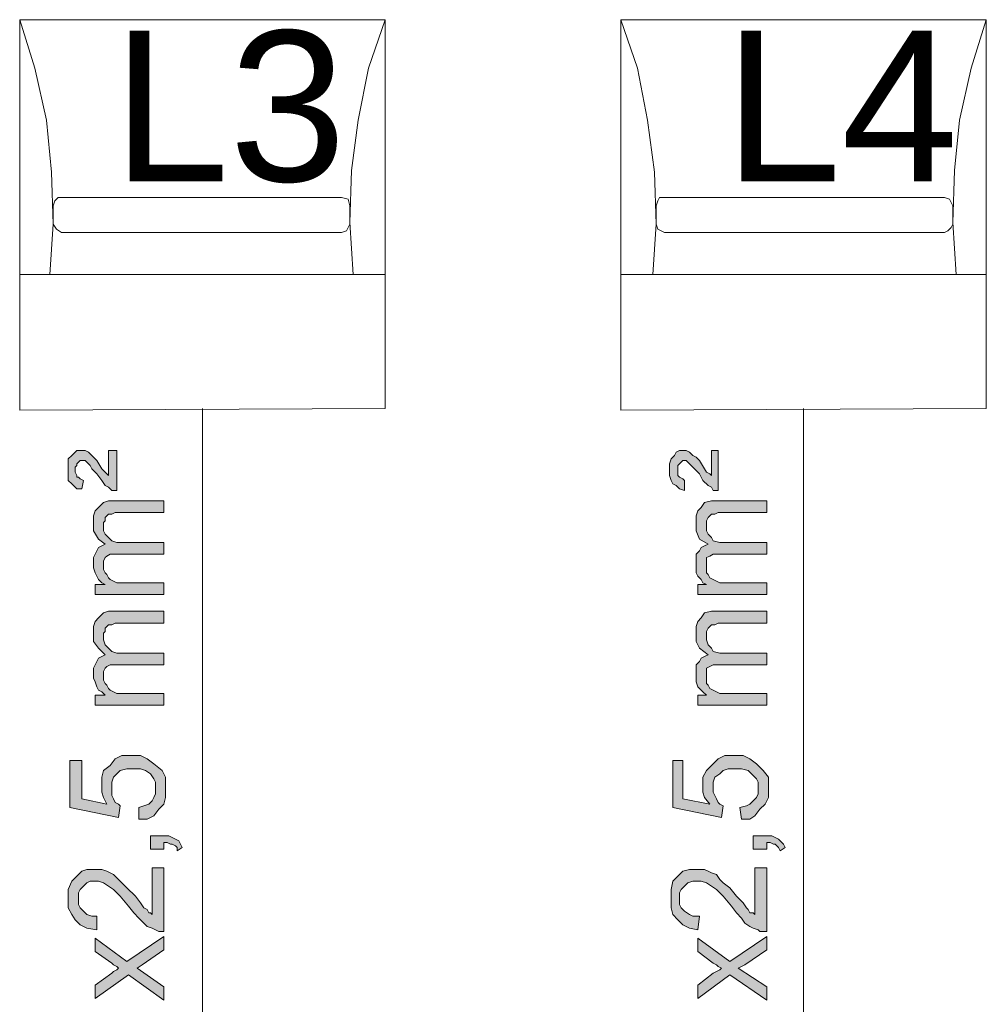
# Model space of a CAD drawing. Header units: millimetres. Extents: x 74583 to 75292, y 11361 to 11727.
# Tile 57 of 85: x 75180 to 75186, y 11694 to 11700. Entities that reach past the tile are written whole.
import ezdxf

# ---------------------------------------------------------------- set-up
doc = ezdxf.new("R2010")
doc.units = ezdxf.units.MM
doc.linetypes.add('1', pattern=[0])
doc.layers.add('C00-00-00', color=7, linetype='Continuous')
doc.layers.add('TEXT', color=7, linetype='Continuous')
doc.styles.get("Standard").update_dxf_attribs({"font": 'ARIAL.TTF'})

msp = doc.modelspace()

# ---------------------------------------------------------------- hatches: boundary and pattern name
at = {"layer": 'C00-00-00'}
h = msp.add_hatch(color=256, dxfattribs=at)
h.dxf.hatch_style = 2
h.paths.add_polyline_path([(75180.7439, 11696.9413), (75180.7122, 11696.9413), (75180.691, 11696.9625), (75180.6698, 11696.973), (75180.6487, 11697.0048), (75180.6169, 11697.0471), (75180.5852, 11697.0789), (75180.5746, 11697.1), (75180.564, 11697.1106), (75180.5534, 11697.1212), (75180.5428, 11697.1318), (75180.5111, 11697.1318), (75180.5005, 11697.1212), (75180.4899, 11697.1106), (75180.4899, 11697.1), (75180.4793, 11697.0895), (75180.4793, 11697.0577), (75180.4899, 11697.0365), (75180.4899, 11697.026), (75180.5005, 11697.026), (75180.5111, 11697.0154), (75180.5323, 11697.0048), (75180.5217, 11696.9519), (75180.4899, 11696.9519), (75180.4688, 11696.973), (75180.4582, 11696.9836), (75180.437, 11697.0048), (75180.437, 11697.1424), (75180.4582, 11697.1635), (75180.4793, 11697.1847), (75180.4899, 11697.1953), (75180.5428, 11697.1953), (75180.564, 11697.1847), (75180.5852, 11697.1635), (75180.5958, 11697.153), (75180.6169, 11697.1318), (75180.6487, 11697.0789), (75180.6698, 11697.0577), (75180.6804, 11697.0471), (75180.691, 11697.0365), (75180.691, 11697.1953), (75180.7439, 11697.1953)])
h = msp.add_hatch(color=256, dxfattribs=at)
h.dxf.hatch_style = 2
h.paths.add_polyline_path([(75184.539, 11696.9413), (75184.5072, 11696.9413), (75184.4967, 11696.9625), (75184.4755, 11696.973), (75184.4437, 11697.0048), (75184.4226, 11697.0471), (75184.3908, 11697.0789), (75184.3697, 11697.1), (75184.3591, 11697.1106), (75184.3485, 11697.1212), (75184.3379, 11697.1318), (75184.3167, 11697.1318), (75184.3062, 11697.1212), (75184.2956, 11697.1106), (75184.285, 11697.1), (75184.285, 11697.0365), (75184.2956, 11697.026), (75184.3167, 11697.0154), (75184.3273, 11697.0048), (75184.3273, 11696.9413), (75184.2956, 11696.9519), (75184.2744, 11696.973), (75184.2532, 11696.9836), (75184.2427, 11697.0048), (75184.2321, 11697.0365), (75184.2321, 11697.1106), (75184.2427, 11697.1424), (75184.2638, 11697.1635), (75184.2744, 11697.1847), (75184.2956, 11697.1953), (75184.3379, 11697.1953), (75184.3591, 11697.1847), (75184.3802, 11697.1635), (75184.4014, 11697.153), (75184.4226, 11697.1318), (75184.4543, 11697.0789), (75184.4649, 11697.0577), (75184.4861, 11697.0471), (75184.4967, 11697.0365), (75184.4967, 11697.1953), (75184.539, 11697.1953)])
h = msp.add_hatch(color=256, dxfattribs=at)
h.dxf.hatch_style = 2
h.paths.add_polyline_path([(75181.0403, 11696.2851), (75180.6063, 11696.2851), (75180.6063, 11696.3486), (75180.6698, 11696.3486), (75180.6487, 11696.3592), (75180.6275, 11696.3804), (75180.6169, 11696.4015), (75180.6063, 11696.4227), (75180.5958, 11696.4545), (75180.5958, 11696.518), (75180.6063, 11696.5391), (75180.6169, 11696.5603), (75180.6275, 11696.5815), (75180.6487, 11696.592), (75180.6698, 11696.6026), (75180.6275, 11696.6344), (75180.5958, 11696.6873), (75180.5958, 11696.7825), (75180.6063, 11696.8143), (75180.6275, 11696.8355), (75180.6593, 11696.8672), (75180.691, 11696.8778), (75181.0403, 11696.8778), (75181.0403, 11696.8037), (75180.7333, 11696.8037), (75180.7122, 11696.7931), (75180.691, 11696.7931), (75180.6804, 11696.7825), (75180.6698, 11696.772), (75180.6698, 11696.7508), (75180.6593, 11696.7402), (75180.6593, 11696.6873), (75180.6698, 11696.6661), (75180.691, 11696.645), (75180.7122, 11696.6238), (75180.7439, 11696.6132), (75181.0403, 11696.6132), (75181.0403, 11696.5391), (75180.7016, 11696.5391), (75180.6804, 11696.5285), (75180.6698, 11696.518), (75180.6593, 11696.4968), (75180.6593, 11696.4439), (75180.6698, 11696.4227), (75180.6804, 11696.4121), (75180.691, 11696.391), (75180.7016, 11696.3804), (75180.7228, 11696.3698), (75180.7439, 11696.3592), (75181.0403, 11696.3592)])
h = msp.add_hatch(color=256, dxfattribs=at)
h.dxf.hatch_style = 2
h.paths.add_polyline_path([(75184.8459, 11696.2851), (75184.412, 11696.2851), (75184.412, 11696.3486), (75184.4649, 11696.3486), (75184.4437, 11696.3592), (75184.4332, 11696.3804), (75184.412, 11696.4015), (75184.4014, 11696.4227), (75184.4014, 11696.5391), (75184.4226, 11696.5603), (75184.4332, 11696.5815), (75184.4543, 11696.592), (75184.4755, 11696.6026), (75184.4226, 11696.6344), (75184.4014, 11696.6873), (75184.4014, 11696.7825), (75184.412, 11696.8143), (75184.4332, 11696.8355), (75184.4543, 11696.8672), (75184.4967, 11696.8778), (75184.8459, 11696.8778), (75184.8459, 11696.8037), (75184.539, 11696.8037), (75184.5178, 11696.7931), (75184.4967, 11696.7931), (75184.4861, 11696.7825), (75184.4755, 11696.772), (75184.4649, 11696.7508), (75184.4649, 11696.6873), (75184.4755, 11696.6661), (75184.4967, 11696.645), (75184.5072, 11696.6238), (75184.5496, 11696.6132), (75184.8459, 11696.6132), (75184.8459, 11696.5391), (75184.5072, 11696.5391), (75184.4861, 11696.5285), (75184.4649, 11696.518), (75184.4649, 11696.4227), (75184.4755, 11696.4121), (75184.4861, 11696.391), (75184.5072, 11696.3804), (75184.5284, 11696.3698), (75184.5496, 11696.3592), (75184.8459, 11696.3592)])
h = msp.add_hatch(color=256, dxfattribs=at)
h.dxf.hatch_style = 2
h.paths.add_polyline_path([(75181.0403, 11695.5866), (75180.6063, 11695.5866), (75180.6063, 11695.6501), (75180.6698, 11695.6501), (75180.6487, 11695.6713), (75180.6275, 11695.6819), (75180.6169, 11695.703), (75180.6063, 11695.7348), (75180.5958, 11695.756), (75180.5958, 11695.8195), (75180.6063, 11695.8406), (75180.6169, 11695.8618), (75180.6275, 11695.883), (75180.6487, 11695.8935), (75180.6698, 11695.9041), (75180.6275, 11695.9465), (75180.5958, 11695.9888), (75180.5958, 11696.084), (75180.6063, 11696.1158), (75180.6275, 11696.137), (75180.6593, 11696.1687), (75180.691, 11696.1793), (75181.0403, 11696.1793), (75181.0403, 11696.1052), (75180.7333, 11696.1052), (75180.7122, 11696.0946), (75180.691, 11696.0946), (75180.6804, 11696.084), (75180.6698, 11696.0735), (75180.6698, 11696.0523), (75180.6593, 11696.0417), (75180.6593, 11695.9994), (75180.6698, 11695.9676), (75180.691, 11695.9465), (75180.7122, 11695.9253), (75180.7439, 11695.9147), (75181.0403, 11695.9147), (75181.0403, 11695.8406), (75180.7016, 11695.8406), (75180.6804, 11695.83), (75180.6698, 11695.8195), (75180.6593, 11695.7983), (75180.6593, 11695.7454), (75180.6698, 11695.7242), (75180.6804, 11695.7136), (75180.691, 11695.6925), (75180.7016, 11695.6819), (75180.7228, 11695.6713), (75180.7439, 11695.6607), (75181.0403, 11695.6607)])
h = msp.add_hatch(color=256, dxfattribs=at)
h.dxf.hatch_style = 2
h.paths.add_polyline_path([(75184.8459, 11695.5866), (75184.412, 11695.5866), (75184.412, 11695.6501), (75184.4649, 11695.6501), (75184.4437, 11695.6713), (75184.4332, 11695.6819), (75184.412, 11695.703), (75184.4014, 11695.7348), (75184.4014, 11695.8406), (75184.4226, 11695.8618), (75184.4332, 11695.883), (75184.4543, 11695.8935), (75184.4755, 11695.9041), (75184.4226, 11695.9465), (75184.4014, 11695.9888), (75184.4014, 11696.084), (75184.412, 11696.1158), (75184.4332, 11696.137), (75184.4543, 11696.1687), (75184.4967, 11696.1793), (75184.8459, 11696.1793), (75184.8459, 11696.1052), (75184.539, 11696.1052), (75184.5178, 11696.0946), (75184.4967, 11696.0946), (75184.4861, 11696.084), (75184.4755, 11696.0735), (75184.4649, 11696.0523), (75184.4649, 11695.9994), (75184.4755, 11695.9676), (75184.4967, 11695.9465), (75184.5072, 11695.9253), (75184.5496, 11695.9147), (75184.8459, 11695.9147), (75184.8459, 11695.8406), (75184.5072, 11695.8406), (75184.4861, 11695.83), (75184.4649, 11695.8195), (75184.4649, 11695.7242), (75184.4755, 11695.7136), (75184.4861, 11695.6925), (75184.5072, 11695.6819), (75184.5284, 11695.6713), (75184.5496, 11695.6607), (75184.8459, 11695.6607)])
h = msp.add_hatch(color=256, dxfattribs=at)
h.dxf.hatch_style = 2
h.paths.add_polyline_path([(75180.8815, 11694.867), (75180.8815, 11694.941), (75180.9133, 11694.9516), (75180.945, 11694.9622), (75180.9662, 11694.9834), (75180.9768, 11695.0045), (75180.9873, 11695.0257), (75180.9873, 11695.0998), (75180.9768, 11695.121), (75180.9556, 11695.1527), (75180.9238, 11695.1739), (75180.8921, 11695.1845), (75180.8074, 11695.1845), (75180.7651, 11695.1739), (75180.7439, 11695.1527), (75180.7228, 11695.1315), (75180.7122, 11695.0998), (75180.7122, 11695.0151), (75180.7228, 11694.994), (75180.7333, 11694.9728), (75180.7545, 11694.9622), (75180.7651, 11694.9516), (75180.7545, 11694.8775), (75180.4476, 11694.941), (75180.4476, 11695.2374), (75180.5217, 11695.2374), (75180.5217, 11694.994), (75180.6804, 11694.9622), (75180.6593, 11695.0045), (75180.6487, 11695.0363), (75180.6487, 11695.1315), (75180.6593, 11695.1739), (75180.7016, 11695.2056), (75180.7333, 11695.248), (75180.7757, 11695.2691), (75180.8921, 11695.2691), (75180.9344, 11695.248), (75180.9768, 11695.2162), (75181.0297, 11695.1739), (75181.0508, 11695.1315), (75181.0508, 11695.0045), (75181.0403, 11694.9622), (75181.0085, 11694.9305), (75180.9768, 11694.8881), (75180.9344, 11694.867)])
h = msp.add_hatch(color=256, dxfattribs=at)
h.dxf.hatch_style = 2
h.paths.add_polyline_path([(75184.6872, 11694.867), (75184.6766, 11694.941), (75184.7189, 11694.9516), (75184.7401, 11694.9622), (75184.7612, 11694.9834), (75184.7824, 11695.0045), (75184.793, 11695.0257), (75184.793, 11695.0998), (75184.7824, 11695.121), (75184.7507, 11695.1527), (75184.7295, 11695.1739), (75184.6872, 11695.1845), (75184.6025, 11695.1845), (75184.5707, 11695.1739), (75184.5496, 11695.1527), (75184.5178, 11695.1315), (75184.5072, 11695.0998), (75184.5072, 11695.0363), (75184.5178, 11695.0151), (75184.5284, 11694.994), (75184.539, 11694.9728), (75184.5496, 11694.9622), (75184.5707, 11694.9516), (75184.5602, 11694.8775), (75184.2532, 11694.941), (75184.2532, 11695.2374), (75184.3167, 11695.2374), (75184.3167, 11694.994), (75184.4861, 11694.9622), (75184.4543, 11695.0045), (75184.4437, 11695.0363), (75184.4437, 11695.1315), (75184.4649, 11695.1739), (75184.4967, 11695.2056), (75184.539, 11695.248), (75184.5813, 11695.2691), (75184.6977, 11695.2691), (75184.7401, 11695.248), (75184.7824, 11695.2162), (75184.8247, 11695.1739), (75184.8565, 11695.1315), (75184.8565, 11695.0045), (75184.8353, 11694.9622), (75184.8036, 11694.9305), (75184.7718, 11694.8881), (75184.7401, 11694.867)])
h = msp.add_hatch(color=256, dxfattribs=at)
h.dxf.hatch_style = 2
h.paths.add_polyline_path([(75181.0403, 11694.6765), (75180.9556, 11694.6765), (75180.9556, 11694.7611), (75181.072, 11694.7611), (75181.0932, 11694.7505), (75181.1143, 11694.74), (75181.1355, 11694.7294), (75181.1461, 11694.7082), (75181.1567, 11694.687), (75181.1249, 11694.6659), (75181.1249, 11694.687), (75181.1143, 11694.6976), (75181.0932, 11694.7082), (75181.0826, 11694.7082), (75181.0614, 11694.7188), (75181.0403, 11694.7188)])
h = msp.add_hatch(color=256, dxfattribs=at)
h.dxf.hatch_style = 2
h.paths.add_polyline_path([(75184.8459, 11694.6765), (75184.7612, 11694.6765), (75184.7612, 11694.7611), (75184.8777, 11694.7611), (75184.8988, 11694.7505), (75184.92, 11694.74), (75184.9306, 11694.7294), (75184.9517, 11694.7082), (75184.9623, 11694.687), (75184.9306, 11694.6659), (75184.92, 11694.687), (75184.9094, 11694.6976), (75184.8988, 11694.7082), (75184.8882, 11694.7082), (75184.8671, 11694.7188), (75184.8459, 11694.7188)])
h = msp.add_hatch(color=256, dxfattribs=at)
h.dxf.hatch_style = 2
h.paths.add_polyline_path([(75180.9662, 11694.56), (75181.0403, 11694.56), (75181.0403, 11694.1579), (75181.0085, 11694.1579), (75180.9873, 11694.1685), (75180.9662, 11694.179), (75180.9344, 11694.1896), (75180.9133, 11694.2108), (75180.8815, 11694.2425), (75180.8498, 11694.2743), (75180.818, 11694.3166), (75180.7651, 11694.3801), (75180.7228, 11694.4225), (75180.691, 11694.4436), (75180.6593, 11694.4648), (75180.6275, 11694.4754), (75180.5746, 11694.4754), (75180.5534, 11694.4648), (75180.5323, 11694.4436), (75180.5111, 11694.4225), (75180.5005, 11694.4013), (75180.5005, 11694.3272), (75180.5111, 11694.306), (75180.5323, 11694.2849), (75180.5534, 11694.2637), (75180.5852, 11694.2531), (75180.6169, 11694.2531), (75180.6169, 11694.1685), (75180.5534, 11694.179), (75180.5111, 11694.2002), (75180.4793, 11694.232), (75180.4582, 11694.2637), (75180.437, 11694.306), (75180.437, 11694.4225), (75180.4582, 11694.4754), (75180.4899, 11694.5071), (75180.5217, 11694.5389), (75180.5534, 11694.5495), (75180.6487, 11694.5495), (75180.6804, 11694.5389), (75180.7016, 11694.5283), (75180.7228, 11694.5177), (75180.7545, 11694.486), (75180.7757, 11694.4648), (75180.8074, 11694.433), (75180.8603, 11694.3801), (75180.8921, 11694.3378), (75180.9133, 11694.306), (75180.9344, 11694.2955), (75180.945, 11694.2743), (75180.9556, 11694.2743), (75180.9662, 11694.2637)])
h = msp.add_hatch(color=256, dxfattribs=at)
h.dxf.hatch_style = 2
h.paths.add_polyline_path([(75184.7718, 11694.56), (75184.8459, 11694.56), (75184.8459, 11694.1579), (75184.8036, 11694.1579), (75184.793, 11694.1685), (75184.7612, 11694.179), (75184.7401, 11694.1896), (75184.7083, 11694.2108), (75184.6872, 11694.2425), (75184.6554, 11694.2743), (75184.6237, 11694.3166), (75184.5707, 11694.3801), (75184.5284, 11694.4225), (75184.4967, 11694.4436), (75184.4649, 11694.4648), (75184.4332, 11694.4754), (75184.3802, 11694.4754), (75184.3485, 11694.4648), (75184.3273, 11694.4436), (75184.3062, 11694.4225), (75184.2956, 11694.4013), (75184.2956, 11694.3272), (75184.3062, 11694.306), (75184.3273, 11694.2849), (75184.3591, 11694.2637), (75184.3802, 11694.2531), (75184.4226, 11694.2531), (75184.412, 11694.1685), (75184.3591, 11694.179), (75184.3167, 11694.2002), (75184.285, 11694.232), (75184.2532, 11694.2637), (75184.2427, 11694.306), (75184.2427, 11694.4225), (75184.2532, 11694.4754), (75184.285, 11694.5071), (75184.3167, 11694.5389), (75184.3591, 11694.5495), (75184.4543, 11694.5495), (75184.4755, 11694.5389), (75184.4967, 11694.5283), (75184.5284, 11694.5177), (75184.5496, 11694.486), (75184.5707, 11694.4648), (75184.6131, 11694.433), (75184.6554, 11694.3801), (75184.6977, 11694.3378), (75184.7189, 11694.306), (75184.7295, 11694.2955), (75184.7401, 11694.2743), (75184.7612, 11694.2743), (75184.7718, 11694.2637)])
h = msp.add_hatch(color=256, dxfattribs=at)
h.dxf.hatch_style = 2
h.paths.add_polyline_path([(75181.0403, 11693.724), (75180.818, 11693.8827), (75180.6063, 11693.7345), (75180.6063, 11693.8192), (75180.7122, 11693.8933), (75180.7228, 11693.9039), (75180.7439, 11693.9145), (75180.7545, 11693.925), (75180.7439, 11693.9356), (75180.7228, 11693.9462), (75180.7122, 11693.9568), (75180.6063, 11694.0309), (75180.6063, 11694.1155), (75180.8074, 11693.9674), (75181.0403, 11694.1261), (75181.0403, 11694.0415), (75180.9027, 11693.9462), (75180.8709, 11693.925), (75181.0403, 11693.8086)])
h = msp.add_hatch(color=256, dxfattribs=at)
h.dxf.hatch_style = 2
h.paths.add_polyline_path([(75184.8459, 11693.724), (75184.6131, 11693.8827), (75184.412, 11693.7345), (75184.412, 11693.8192), (75184.5072, 11693.8933), (75184.5284, 11693.9039), (75184.5496, 11693.9145), (75184.5602, 11693.925), (75184.539, 11693.9356), (75184.5284, 11693.9462), (75184.5072, 11693.9568), (75184.412, 11694.0309), (75184.412, 11694.1155), (75184.6131, 11693.9674), (75184.8459, 11694.1261), (75184.8459, 11694.0415), (75184.7083, 11693.9462), (75184.666, 11693.925), (75184.8459, 11693.8086)])

# ---------------------------------------------------------------- linework, layer by layer
at = {"layer": 'C00-00-00', "lineweight": 0}
for points in [[(75180.1301, 11697.4493), (75182.4373, 11697.4599), (75182.4373, 11699.9152), (75180.1301, 11699.9152)], [(75183.9252, 11697.4493), (75186.2323, 11697.4599), (75186.2323, 11699.9152), (75183.9252, 11699.9152)], [(75180.7439, 11696.9413), (75180.7122, 11696.9413), (75180.691, 11696.9625), (75180.6698, 11696.973), (75180.6487, 11697.0048), (75180.6169, 11697.0471), (75180.5852, 11697.0789), (75180.5746, 11697.1), (75180.564, 11697.1106), (75180.5534, 11697.1212), (75180.5428, 11697.1318), (75180.5111, 11697.1318), (75180.5005, 11697.1212), (75180.4899, 11697.1106), (75180.4899, 11697.1), (75180.4793, 11697.0895), (75180.4793, 11697.0577), (75180.4899, 11697.0365), (75180.4899, 11697.026), (75180.5005, 11697.026), (75180.5111, 11697.0154), (75180.5323, 11697.0048), (75180.5217, 11696.9519), (75180.4899, 11696.9519), (75180.4688, 11696.973), (75180.4582, 11696.9836), (75180.437, 11697.0048), (75180.437, 11697.1424), (75180.4582, 11697.1635), (75180.4793, 11697.1847), (75180.4899, 11697.1953), (75180.5428, 11697.1953), (75180.564, 11697.1847), (75180.5852, 11697.1635), (75180.5958, 11697.153), (75180.6169, 11697.1318), (75180.6487, 11697.0789), (75180.6698, 11697.0577), (75180.6804, 11697.0471), (75180.691, 11697.0365), (75180.691, 11697.1953), (75180.7439, 11697.1953)], [(75184.539, 11696.9413), (75184.5072, 11696.9413), (75184.4967, 11696.9625), (75184.4755, 11696.973), (75184.4437, 11697.0048), (75184.4226, 11697.0471), (75184.3908, 11697.0789), (75184.3697, 11697.1), (75184.3591, 11697.1106), (75184.3485, 11697.1212), (75184.3379, 11697.1318), (75184.3167, 11697.1318), (75184.3062, 11697.1212), (75184.2956, 11697.1106), (75184.285, 11697.1), (75184.285, 11697.0365), (75184.2956, 11697.026), (75184.3167, 11697.0154), (75184.3273, 11697.0048), (75184.3273, 11696.9413), (75184.2956, 11696.9519), (75184.2744, 11696.973), (75184.2532, 11696.9836), (75184.2427, 11697.0048), (75184.2321, 11697.0365), (75184.2321, 11697.1106), (75184.2427, 11697.1424), (75184.2638, 11697.1635), (75184.2744, 11697.1847), (75184.2956, 11697.1953), (75184.3379, 11697.1953), (75184.3591, 11697.1847), (75184.3802, 11697.1635), (75184.4014, 11697.153), (75184.4226, 11697.1318), (75184.4543, 11697.0789), (75184.4649, 11697.0577), (75184.4861, 11697.0471), (75184.4967, 11697.0365), (75184.4967, 11697.1953), (75184.539, 11697.1953)], [(75181.0403, 11696.2851), (75180.6063, 11696.2851), (75180.6063, 11696.3486), (75180.6698, 11696.3486), (75180.6487, 11696.3592), (75180.6275, 11696.3804), (75180.6169, 11696.4015), (75180.6063, 11696.4227), (75180.5958, 11696.4545), (75180.5958, 11696.518), (75180.6063, 11696.5391), (75180.6169, 11696.5603), (75180.6275, 11696.5815), (75180.6487, 11696.592), (75180.6698, 11696.6026), (75180.6275, 11696.6344), (75180.5958, 11696.6873), (75180.5958, 11696.7825), (75180.6063, 11696.8143), (75180.6275, 11696.8355), (75180.6593, 11696.8672), (75180.691, 11696.8778), (75181.0403, 11696.8778), (75181.0403, 11696.8037), (75180.7333, 11696.8037), (75180.7122, 11696.7931), (75180.691, 11696.7931), (75180.6804, 11696.7825), (75180.6698, 11696.772), (75180.6698, 11696.7508), (75180.6593, 11696.7402), (75180.6593, 11696.6873), (75180.6698, 11696.6661), (75180.691, 11696.645), (75180.7122, 11696.6238), (75180.7439, 11696.6132), (75181.0403, 11696.6132), (75181.0403, 11696.5391), (75180.7016, 11696.5391), (75180.6804, 11696.5285), (75180.6698, 11696.518), (75180.6593, 11696.4968), (75180.6593, 11696.4439), (75180.6698, 11696.4227), (75180.6804, 11696.4121), (75180.691, 11696.391), (75180.7016, 11696.3804), (75180.7228, 11696.3698), (75180.7439, 11696.3592), (75181.0403, 11696.3592)], [(75184.8459, 11696.2851), (75184.412, 11696.2851), (75184.412, 11696.3486), (75184.4649, 11696.3486), (75184.4437, 11696.3592), (75184.4332, 11696.3804), (75184.412, 11696.4015), (75184.4014, 11696.4227), (75184.4014, 11696.5391), (75184.4226, 11696.5603), (75184.4332, 11696.5815), (75184.4543, 11696.592), (75184.4755, 11696.6026), (75184.4226, 11696.6344), (75184.4014, 11696.6873), (75184.4014, 11696.7825), (75184.412, 11696.8143), (75184.4332, 11696.8355), (75184.4543, 11696.8672), (75184.4967, 11696.8778), (75184.8459, 11696.8778), (75184.8459, 11696.8037), (75184.539, 11696.8037), (75184.5178, 11696.7931), (75184.4967, 11696.7931), (75184.4861, 11696.7825), (75184.4755, 11696.772), (75184.4649, 11696.7508), (75184.4649, 11696.6873), (75184.4755, 11696.6661), (75184.4967, 11696.645), (75184.5072, 11696.6238), (75184.5496, 11696.6132), (75184.8459, 11696.6132), (75184.8459, 11696.5391), (75184.5072, 11696.5391), (75184.4861, 11696.5285), (75184.4649, 11696.518), (75184.4649, 11696.4227), (75184.4755, 11696.4121), (75184.4861, 11696.391), (75184.5072, 11696.3804), (75184.5284, 11696.3698), (75184.5496, 11696.3592), (75184.8459, 11696.3592)], [(75181.0403, 11695.5866), (75180.6063, 11695.5866), (75180.6063, 11695.6501), (75180.6698, 11695.6501), (75180.6487, 11695.6713), (75180.6275, 11695.6819), (75180.6169, 11695.703), (75180.6063, 11695.7348), (75180.5958, 11695.756), (75180.5958, 11695.8195), (75180.6063, 11695.8406), (75180.6169, 11695.8618), (75180.6275, 11695.883), (75180.6487, 11695.8935), (75180.6698, 11695.9041), (75180.6275, 11695.9465), (75180.5958, 11695.9888), (75180.5958, 11696.084), (75180.6063, 11696.1158), (75180.6275, 11696.137), (75180.6593, 11696.1687), (75180.691, 11696.1793), (75181.0403, 11696.1793), (75181.0403, 11696.1052), (75180.7333, 11696.1052), (75180.7122, 11696.0946), (75180.691, 11696.0946), (75180.6804, 11696.084), (75180.6698, 11696.0735), (75180.6698, 11696.0523), (75180.6593, 11696.0417), (75180.6593, 11695.9994), (75180.6698, 11695.9676), (75180.691, 11695.9465), (75180.7122, 11695.9253), (75180.7439, 11695.9147), (75181.0403, 11695.9147), (75181.0403, 11695.8406), (75180.7016, 11695.8406), (75180.6804, 11695.83), (75180.6698, 11695.8195), (75180.6593, 11695.7983), (75180.6593, 11695.7454), (75180.6698, 11695.7242), (75180.6804, 11695.7136), (75180.691, 11695.6925), (75180.7016, 11695.6819), (75180.7228, 11695.6713), (75180.7439, 11695.6607), (75181.0403, 11695.6607)], [(75184.8459, 11695.5866), (75184.412, 11695.5866), (75184.412, 11695.6501), (75184.4649, 11695.6501), (75184.4437, 11695.6713), (75184.4332, 11695.6819), (75184.412, 11695.703), (75184.4014, 11695.7348), (75184.4014, 11695.8406), (75184.4226, 11695.8618), (75184.4332, 11695.883), (75184.4543, 11695.8935), (75184.4755, 11695.9041), (75184.4226, 11695.9465), (75184.4014, 11695.9888), (75184.4014, 11696.084), (75184.412, 11696.1158), (75184.4332, 11696.137), (75184.4543, 11696.1687), (75184.4967, 11696.1793), (75184.8459, 11696.1793), (75184.8459, 11696.1052), (75184.539, 11696.1052), (75184.5178, 11696.0946), (75184.4967, 11696.0946), (75184.4861, 11696.084), (75184.4755, 11696.0735), (75184.4649, 11696.0523), (75184.4649, 11695.9994), (75184.4755, 11695.9676), (75184.4967, 11695.9465), (75184.5072, 11695.9253), (75184.5496, 11695.9147), (75184.8459, 11695.9147), (75184.8459, 11695.8406), (75184.5072, 11695.8406), (75184.4861, 11695.83), (75184.4649, 11695.8195), (75184.4649, 11695.7242), (75184.4755, 11695.7136), (75184.4861, 11695.6925), (75184.5072, 11695.6819), (75184.5284, 11695.6713), (75184.5496, 11695.6607), (75184.8459, 11695.6607)], [(75180.8815, 11694.867), (75180.8815, 11694.941), (75180.9133, 11694.9516), (75180.945, 11694.9622), (75180.9662, 11694.9834), (75180.9768, 11695.0045), (75180.9873, 11695.0257), (75180.9873, 11695.0998), (75180.9768, 11695.121), (75180.9556, 11695.1527), (75180.9238, 11695.1739), (75180.8921, 11695.1845), (75180.8074, 11695.1845), (75180.7651, 11695.1739), (75180.7439, 11695.1527), (75180.7228, 11695.1315), (75180.7122, 11695.0998), (75180.7122, 11695.0151), (75180.7228, 11694.994), (75180.7333, 11694.9728), (75180.7545, 11694.9622), (75180.7651, 11694.9516), (75180.7545, 11694.8775), (75180.4476, 11694.941), (75180.4476, 11695.2374), (75180.5217, 11695.2374), (75180.5217, 11694.994), (75180.6804, 11694.9622), (75180.6593, 11695.0045), (75180.6487, 11695.0363), (75180.6487, 11695.1315), (75180.6593, 11695.1739), (75180.7016, 11695.2056), (75180.7333, 11695.248), (75180.7757, 11695.2691), (75180.8921, 11695.2691), (75180.9344, 11695.248), (75180.9768, 11695.2162), (75181.0297, 11695.1739), (75181.0508, 11695.1315), (75181.0508, 11695.0045), (75181.0403, 11694.9622), (75181.0085, 11694.9305), (75180.9768, 11694.8881), (75180.9344, 11694.867)], [(75184.6872, 11694.867), (75184.6766, 11694.941), (75184.7189, 11694.9516), (75184.7401, 11694.9622), (75184.7612, 11694.9834), (75184.7824, 11695.0045), (75184.793, 11695.0257), (75184.793, 11695.0998), (75184.7824, 11695.121), (75184.7507, 11695.1527), (75184.7295, 11695.1739), (75184.6872, 11695.1845), (75184.6025, 11695.1845), (75184.5707, 11695.1739), (75184.5496, 11695.1527), (75184.5178, 11695.1315), (75184.5072, 11695.0998), (75184.5072, 11695.0363), (75184.5178, 11695.0151), (75184.5284, 11694.994), (75184.539, 11694.9728), (75184.5496, 11694.9622), (75184.5707, 11694.9516), (75184.5602, 11694.8775), (75184.2532, 11694.941), (75184.2532, 11695.2374), (75184.3167, 11695.2374), (75184.3167, 11694.994), (75184.4861, 11694.9622), (75184.4543, 11695.0045), (75184.4437, 11695.0363), (75184.4437, 11695.1315), (75184.4649, 11695.1739), (75184.4967, 11695.2056), (75184.539, 11695.248), (75184.5813, 11695.2691), (75184.6977, 11695.2691), (75184.7401, 11695.248), (75184.7824, 11695.2162), (75184.8247, 11695.1739), (75184.8565, 11695.1315), (75184.8565, 11695.0045), (75184.8353, 11694.9622), (75184.8036, 11694.9305), (75184.7718, 11694.8881), (75184.7401, 11694.867)], [(75181.0403, 11694.6765), (75180.9556, 11694.6765), (75180.9556, 11694.7611), (75181.072, 11694.7611), (75181.0932, 11694.7505), (75181.1143, 11694.74), (75181.1355, 11694.7294), (75181.1461, 11694.7082), (75181.1567, 11694.687), (75181.1249, 11694.6659), (75181.1249, 11694.687), (75181.1143, 11694.6976), (75181.0932, 11694.7082), (75181.0826, 11694.7082), (75181.0614, 11694.7188), (75181.0403, 11694.7188)], [(75184.8459, 11694.6765), (75184.7612, 11694.6765), (75184.7612, 11694.7611), (75184.8777, 11694.7611), (75184.8988, 11694.7505), (75184.92, 11694.74), (75184.9306, 11694.7294), (75184.9517, 11694.7082), (75184.9623, 11694.687), (75184.9306, 11694.6659), (75184.92, 11694.687), (75184.9094, 11694.6976), (75184.8988, 11694.7082), (75184.8882, 11694.7082), (75184.8671, 11694.7188), (75184.8459, 11694.7188)], [(75180.9662, 11694.56), (75181.0403, 11694.56), (75181.0403, 11694.1579), (75181.0085, 11694.1579), (75180.9873, 11694.1685), (75180.9662, 11694.179), (75180.9344, 11694.1896), (75180.9133, 11694.2108), (75180.8815, 11694.2425), (75180.8498, 11694.2743), (75180.818, 11694.3166), (75180.7651, 11694.3801), (75180.7228, 11694.4225), (75180.691, 11694.4436), (75180.6593, 11694.4648), (75180.6275, 11694.4754), (75180.5746, 11694.4754), (75180.5534, 11694.4648), (75180.5323, 11694.4436), (75180.5111, 11694.4225), (75180.5005, 11694.4013), (75180.5005, 11694.3272), (75180.5111, 11694.306), (75180.5323, 11694.2849), (75180.5534, 11694.2637), (75180.5852, 11694.2531), (75180.6169, 11694.2531), (75180.6169, 11694.1685), (75180.5534, 11694.179), (75180.5111, 11694.2002), (75180.4793, 11694.232), (75180.4582, 11694.2637), (75180.437, 11694.306), (75180.437, 11694.4225), (75180.4582, 11694.4754), (75180.4899, 11694.5071), (75180.5217, 11694.5389), (75180.5534, 11694.5495), (75180.6487, 11694.5495), (75180.6804, 11694.5389), (75180.7016, 11694.5283), (75180.7228, 11694.5177), (75180.7545, 11694.486), (75180.7757, 11694.4648), (75180.8074, 11694.433), (75180.8603, 11694.3801), (75180.8921, 11694.3378), (75180.9133, 11694.306), (75180.9344, 11694.2955), (75180.945, 11694.2743), (75180.9556, 11694.2743), (75180.9662, 11694.2637)], [(75184.7718, 11694.56), (75184.8459, 11694.56), (75184.8459, 11694.1579), (75184.8036, 11694.1579), (75184.793, 11694.1685), (75184.7612, 11694.179), (75184.7401, 11694.1896), (75184.7083, 11694.2108), (75184.6872, 11694.2425), (75184.6554, 11694.2743), (75184.6237, 11694.3166), (75184.5707, 11694.3801), (75184.5284, 11694.4225), (75184.4967, 11694.4436), (75184.4649, 11694.4648), (75184.4332, 11694.4754), (75184.3802, 11694.4754), (75184.3485, 11694.4648), (75184.3273, 11694.4436), (75184.3062, 11694.4225), (75184.2956, 11694.4013), (75184.2956, 11694.3272), (75184.3062, 11694.306), (75184.3273, 11694.2849), (75184.3591, 11694.2637), (75184.3802, 11694.2531), (75184.4226, 11694.2531), (75184.412, 11694.1685), (75184.3591, 11694.179), (75184.3167, 11694.2002), (75184.285, 11694.232), (75184.2532, 11694.2637), (75184.2427, 11694.306), (75184.2427, 11694.4225), (75184.2532, 11694.4754), (75184.285, 11694.5071), (75184.3167, 11694.5389), (75184.3591, 11694.5495), (75184.4543, 11694.5495), (75184.4755, 11694.5389), (75184.4967, 11694.5283), (75184.5284, 11694.5177), (75184.5496, 11694.486), (75184.5707, 11694.4648), (75184.6131, 11694.433), (75184.6554, 11694.3801), (75184.6977, 11694.3378), (75184.7189, 11694.306), (75184.7295, 11694.2955), (75184.7401, 11694.2743), (75184.7612, 11694.2743), (75184.7718, 11694.2637)], [(75181.0403, 11693.724), (75180.818, 11693.8827), (75180.6063, 11693.7345), (75180.6063, 11693.8192), (75180.7122, 11693.8933), (75180.7228, 11693.9039), (75180.7439, 11693.9145), (75180.7545, 11693.925), (75180.7439, 11693.9356), (75180.7228, 11693.9462), (75180.7122, 11693.9568), (75180.6063, 11694.0309), (75180.6063, 11694.1155), (75180.8074, 11693.9674), (75181.0403, 11694.1261), (75181.0403, 11694.0415), (75180.9027, 11693.9462), (75180.8709, 11693.925), (75181.0403, 11693.8086)], [(75184.8459, 11693.724), (75184.6131, 11693.8827), (75184.412, 11693.7345), (75184.412, 11693.8192), (75184.5072, 11693.8933), (75184.5284, 11693.9039), (75184.5496, 11693.9145), (75184.5602, 11693.925), (75184.539, 11693.9356), (75184.5284, 11693.9462), (75184.5072, 11693.9568), (75184.412, 11694.0309), (75184.412, 11694.1155), (75184.6131, 11693.9674), (75184.8459, 11694.1261), (75184.8459, 11694.0415), (75184.7083, 11693.9462), (75184.666, 11693.925), (75184.8459, 11693.8086)]]:
    msp.add_lwpolyline(points, close=True, dxfattribs=at)
for points in [[(75180.3206, 11698.3065), (75180.3418, 11698.624), (75180.3312, 11698.9521), (75180.2994, 11699.2802), (75180.2253, 11699.6083), (75180.1301, 11699.9152)], [(75182.4373, 11699.9152), (75182.3314, 11699.6083), (75182.2679, 11699.2802), (75182.2256, 11698.9627), (75182.215, 11698.6346), (75182.2362, 11698.3065)], [(75184.1262, 11698.3065), (75184.1474, 11698.624), (75184.1368, 11698.9521), (75184.0945, 11699.2802), (75184.031, 11699.6083), (75183.9252, 11699.9152)], [(75186.2323, 11699.9152), (75186.1371, 11699.6083), (75186.063, 11699.2802), (75186.0312, 11698.9627), (75186.0207, 11698.6346), (75186.0418, 11698.3065)], [(75180.3947, 11698.7934), (75180.3735, 11698.7934), (75180.3523, 11698.7722), (75180.3418, 11698.7405)], [(75180.3947, 11698.7934), (75182.1621, 11698.7934)], [(75182.215, 11698.7405), (75182.2044, 11698.7828), (75182.1621, 11698.7934)], [(75184.2003, 11698.7934), (75184.1686, 11698.7934), (75184.158, 11698.7722), (75184.1474, 11698.7405)], [(75184.2003, 11698.7934), (75185.9677, 11698.7934)], [(75186.0207, 11698.7405), (75185.9995, 11698.7828), (75185.9677, 11698.7934)], [(75180.3418, 11698.624), (75180.3418, 11698.7405)], [(75182.215, 11698.7405), (75182.215, 11698.624)], [(75184.1474, 11698.624), (75184.1474, 11698.7405)], [(75186.0207, 11698.7405), (75186.0207, 11698.624)], [(75180.3418, 11698.624), (75180.3629, 11698.5923), (75180.3947, 11698.5711)], [(75182.1621, 11698.5711), (75182.1938, 11698.5817), (75182.2044, 11698.6029), (75182.215, 11698.624)], [(75184.1474, 11698.624), (75184.158, 11698.5923), (75184.2003, 11698.5711)], [(75185.9677, 11698.5711), (75185.9889, 11698.5817), (75186.0101, 11698.6029), (75186.0207, 11698.624)], [(75182.1621, 11698.5711), (75180.3947, 11698.5711)], [(75185.9677, 11698.5711), (75184.2003, 11698.5711)], [(75180.1301, 11698.3065), (75182.4373, 11698.3065)], [(75183.9252, 11698.3065), (75186.2323, 11698.3065)], [(75181.2837, 11691.0358), (75181.2837, 11697.4599)], [(75185.0787, 11691.0358), (75185.0787, 11697.4599)]]:
    msp.add_lwpolyline(points, dxfattribs=at)

# ---------------------------------------------------------------- texts
at = {"layer": 'TEXT', "color": 250, "linetype": '1', "lineweight": 13, "char_height": 0.95, "width": 2.175382, "attachment_point": 1}
for s, insert in [('L3', (75180.7153, 11699.845)), ('L4', (75184.578, 11699.845))]:
    msp.add_mtext(s, dxfattribs=dict(at, insert=insert))

doc.saveas('drawing.dxf')
